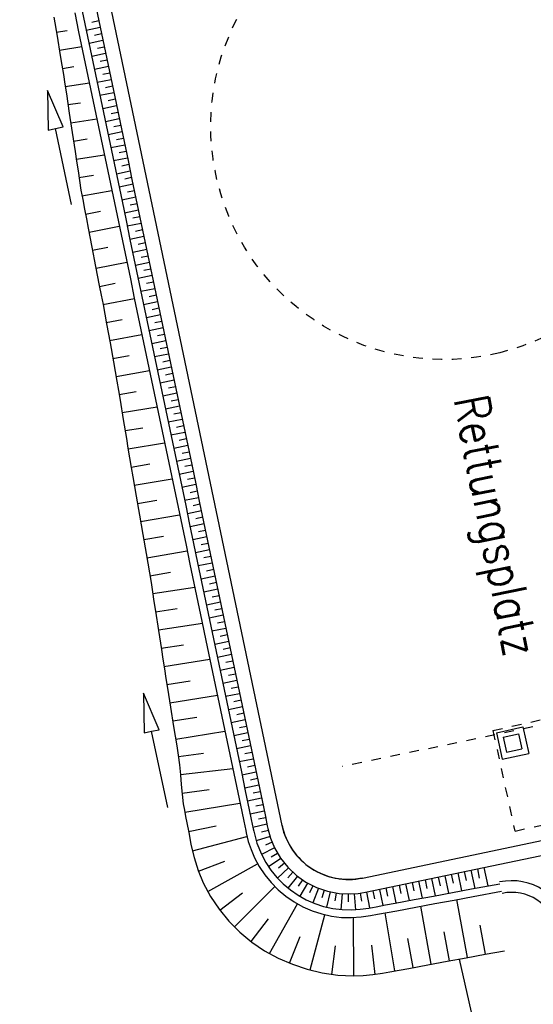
# Model space of a CAD drawing. Extents: x 446577 to 447216, y 443659 to 444842.
# Tile 129 of 177: x 446771 to 446797, y 444269 to 444319. Entities that reach past the tile are written whole.
import ezdxf

# ---------------------------------------------------------------- set-up
doc = ezdxf.new("R2010")
doc.units = 0
doc.header["$LTSCALE"] = 2
doc.header["$MEASUREMENT"] = 0
for name, pattern in [('ACAD_ISO03W100', [0.5, 0.25, -0.25]), ('AUSGEZOGEN', [0]), ('PUNKTX2', [0.5, 0.25, -0.25])]:
    doc.linetypes.add(name, pattern=pattern)
for name, color, linetype in [('DB-Beschriftung', 15, 'CONTINUOUS'), ('DB-Ingenieurbauwerke', 15, 'CONTINUOUS'), ('DB-Wegböschungen', 15, 'CONTINUOUS'), ('DB-Wege', 15, 'CONTINUOUS'), ('FBRTOP', 250, 'AUSGEZOGEN'), ('MULDE', 250, 'AUSGEZOGEN'), ('SCHLITZRINNE', 200, 'AUSGEZOGEN')]:
    doc.layers.add(name, color=color, linetype=linetype)
doc.styles.add('ROMANS', font='romans.shx', dxfattribs={"width": 0.8})

msp = doc.modelspace()

# ---------------------------------------------------------------- hatches: boundary and pattern name
at = {"layer": 'SCHLITZRINNE'}
h = msp.add_hatch(dxfattribs=at)
h.set_pattern_fill('_USER', color=256, scale=1.5, angle=45, style=0, pattern_type=0)
h.set_pattern_definition([(322.9886, (446836.6, 444435.4555), (0.9029613, 1.1977733), [])])
edge = h.paths.add_edge_path()
edge.add_arc((443111.832, 443902.605), 3762.708, 8.237949, 8.309741, ccw=False)
edge.add_arc((446520.767, 444396.145), 318.231, 7.99109, 8.23795, ccw=False)
edge.add_arc((253459.124, 417293.726), 195272.941, 7.98719511, 7.99108691, ccw=False)
edge.add_arc((449695.908, 444828.286), 2886.155, 187.987194, 188.019207)
edge.add_arc((478554.213, 448893.922), 32029.442, 188.0192069, 188.0307218)
edge.add_arc((640420.622, 471731.273), 195498.946, 188.0307211, 188.03538189)
edge.add_arc((455274.806, 445594.124), 8517.332, 188.0353819, 188.0971516)
edge.add_arc((489167.9, 450416.106), 42751.721, 188.0971513, 188.1247221)
edge.add_arc((449184.272, 444707.99), 2362.699, 188.124722, 188.49575)
edge.add_arc((449950.357, 444822.425), 3137.283, 188.49575, 188.817734)
edge.add_arc((447543.72, 444449.095), 701.862, 188.817734, 189.303528)
edge.add_arc((451782.27, 445143.452), 4996.911, 189.303528, 189.485594)
edge.add_arc((448740.59, 444635.235), 1913.065, 189.485594, 190.210777)
edge.add_arc((449004.187, 444682.715), 2180.905, 190.210777, 190.889971)
edge.add_arc((448612.493, 444607.358), 1782.027, 190.889971, 191.613703)
edge.add_arc((448466.452, 444577.343), 1632.933, 191.613703, 192.369753)
edge.add_arc((450054.509, 444925.622), 3258.733, 192.369753, 192.712319)
edge.add_arc((448394.443, 444551.135), 1556.951, 192.712319, 193.207918)
edge.add_arc((448423.514, 444557.958), 1586.813, 193.207918, 193.562183)
edge.add_arc((449785.723, 444886.559), 2988.095, 193.562183, 193.820345)
edge.add_arc((448360.45, 444535.942), 1520.33, 193.820345, 194.673969)
edge.add_arc((449045.992, 444715.457), 2228.985, 194.673969, 195.378954)
edge.add_arc((447260.209, 444224.277), 376.885, 195.37895, 195.98013)
edge.add_arc((496192.196, 458236.932), 51275.744, 195.9801271, 196.0316672)
edge.add_arc((447192.225, 444157.103), 293.013, 196.03167, 196.92811)
edge.add_arc((450021.91, 445018.344), 3250.86, 196.928113, 197.197245)
edge.add_arc((443111.832, 443902.605), 3762.208, 8.237949, 8.309741, ccw=False)
edge.add_arc((446520.767, 444396.145), 317.731, 7.99109, 8.23795, ccw=False)
edge.add_arc((253459.124, 417293.726), 195272.441, 7.98719511, 7.99108691, ccw=False)
edge.add_arc((449695.908, 444828.286), 2886.655, 187.987194, 188.005519)
edge.add_line((446834.541, 444446.336), (446835.036, 444446.408))
h = msp.add_hatch(dxfattribs=at)
h.set_pattern_fill('_USER', color=256, scale=1.5, angle=45, style=0, pattern_type=0)
h.set_pattern_definition([(331.9152, (446910.9975, 444074.8353), (0.706167, 1.3233776), [])])
edge = h.paths.add_edge_path()
edge.add_arc((443111.832, 443902.605), 3762.708, 8.237949, 8.309741, ccw=False)
edge.add_arc((446520.767, 444396.145), 318.231, 7.99109, 8.23795, ccw=False)
edge.add_arc((253459.124, 417293.726), 195272.941, 7.98719511, 7.99108691, ccw=False)
edge.add_arc((449695.908, 444828.286), 2886.155, 187.987194, 188.019207)
edge.add_arc((478554.213, 448893.922), 32029.442, 188.0192069, 188.0307218)
edge.add_arc((640420.622, 471731.273), 195498.946, 188.0307211, 188.03538189)
edge.add_arc((455274.806, 445594.124), 8517.332, 188.0353819, 188.0971516)
edge.add_arc((489167.9, 450416.106), 42751.721, 188.0971513, 188.1247221)
edge.add_arc((449184.272, 444707.99), 2362.699, 188.124722, 188.49575)
edge.add_arc((449950.357, 444822.425), 3137.283, 188.49575, 188.817734)
edge.add_arc((447543.72, 444449.095), 701.862, 188.817734, 189.303528)
edge.add_arc((451782.27, 445143.452), 4996.911, 189.303528, 189.485594)
edge.add_arc((448740.59, 444635.235), 1913.065, 189.485594, 190.210777)
edge.add_arc((449004.187, 444682.715), 2180.905, 190.210777, 190.889971)
edge.add_arc((448612.493, 444607.358), 1782.027, 190.889971, 191.613703)
edge.add_arc((448466.452, 444577.343), 1632.933, 191.613703, 192.369753)
edge.add_arc((450054.509, 444925.622), 3258.733, 192.369753, 192.712319)
edge.add_arc((448394.443, 444551.135), 1556.951, 192.712319, 193.207918)
edge.add_arc((448423.514, 444557.958), 1586.813, 193.207918, 193.562183)
edge.add_arc((449785.723, 444886.559), 2988.095, 193.562183, 193.820345)
edge.add_arc((448360.45, 444535.942), 1520.33, 193.820345, 194.673969)
edge.add_arc((449045.992, 444715.457), 2228.985, 194.673969, 195.378954)
edge.add_arc((447260.209, 444224.277), 376.885, 195.37895, 195.98013)
edge.add_arc((496192.196, 458236.932), 51275.744, 195.9801271, 196.0316672)
edge.add_arc((447192.225, 444157.103), 293.013, 196.03167, 196.92811)
edge.add_arc((450021.91, 445018.344), 3250.86, 196.928113, 197.197245)
edge.add_arc((447192.225, 444157.103), 293.513, 196.16651, 196.92811)
edge.add_arc((450021.91, 445018.344), 3251.36, 196.928113, 197.197245)

# ---------------------------------------------------------------- linework, layer by layer
at = {"layer": 'DB-Ingenieurbauwerke', "linetype": 'ACAD_ISO03W100'}
for p, q in [((446795.196, 444282.688), (446804.373, 444284.723)), ((446795.196, 444282.688), (446796.322, 444277.509)), ((446796.343, 444277.514), (446805.521, 444279.549))]:
    msp.add_line(p, q, dxfattribs=at)
at = {"layer": 'DB-Ingenieurbauwerke', "linetype": 'Continuous'}
for p, q in [((446795.374, 444282.574), (446796.741, 444282.877)), ((446796.741, 444282.877), (446797.038, 444281.509)), ((446795.374, 444282.574), (446795.672, 444281.206)), ((446795.731, 444282.346), (446796.512, 444282.519)), ((446795.731, 444282.346), (446795.901, 444281.564)), ((446796.512, 444282.519), (446796.682, 444281.737)), ((446795.901, 444281.564), (446796.682, 444281.737)), ((446795.672, 444281.206), (446797.038, 444281.509)), ((446793.462, 444270.923), (446799.475, 444244.558))]:
    msp.add_line(p, q, dxfattribs=at)
at = {"layer": 'DB-Wegböschungen', "linetype": 'Continuous'}
for p, q in [((446774.06, 444319.71), (446774.265, 444318.732)), ((446774.775, 444319.86), (446774.98, 444318.881)), ((446772.591, 444319.403), (446772.759, 444318.416)), ((446773.669, 444319.628), (446773.873, 444318.65)), ((446774.911, 444319.208), (446774.554, 444319.133)), ((446772.723, 444318.623), (446773.281, 444318.719)), ((446773.873, 444318.65), (446774.078, 444317.671)), ((446774.265, 444318.732), (446774.47, 444317.753)), ((446774.982, 444318.872), (446774.267, 444318.722)), ((446774.98, 444318.881), (446775.185, 444317.902)), ((446772.759, 444318.416), (446772.927, 444317.43)), ((446775.123, 444318.199), (446774.407, 444318.05)), ((446775.052, 444318.536), (446774.695, 444318.461)), ((446772.882, 444317.693), (446774.033, 444317.886)), ((446774.078, 444317.671), (446774.283, 444316.692)), ((446774.47, 444317.753), (446774.674, 444316.774)), ((446775.193, 444317.863), (446774.835, 444317.788)), ((446775.185, 444317.902), (446775.39, 444316.924)), ((446772.927, 444317.43), (446773.01, 444316.936)), ((446775.263, 444317.527), (446774.548, 444317.377)), ((446775.334, 444317.191), (446774.976, 444317.116)), ((446773.01, 444316.936), (446773.089, 444316.442)), ((446773.037, 444316.765), (446773.633, 444316.859)), ((446774.283, 444316.692), (446774.487, 444315.713)), ((446774.674, 444316.774), (446774.879, 444315.795)), ((446775.404, 444316.855), (446774.689, 444316.705)), ((446775.39, 444316.924), (446775.595, 444315.945)), ((446773.089, 444316.442), (446773.165, 444315.947)), ((446775.545, 444316.182), (446774.829, 444316.033)), ((446775.474, 444316.518), (446775.117, 444316.444)), ((446773.079, 444313.752), (446772.275, 444315.626)), ((446772.275, 444315.626), (446772.296, 444313.587)), ((446773.165, 444315.947), (446773.239, 444315.452)), ((446773.182, 444315.833), (446774.423, 444316.022)), ((446774.487, 444315.713), (446774.692, 444314.734)), ((446774.879, 444315.795), (446775.084, 444314.816)), ((446775.615, 444315.846), (446775.257, 444315.771)), ((446775.595, 444315.945), (446775.799, 444314.966)), ((446773.239, 444315.452), (446773.389, 444314.462)), ((446775.686, 444315.51), (446774.97, 444315.36)), ((446775.756, 444315.174), (446775.398, 444315.099)), ((446773.323, 444314.897), (446773.97, 444314.996)), ((446774.692, 444314.734), (446774.897, 444313.755)), ((446775.084, 444314.816), (446775.288, 444313.837)), ((446775.826, 444314.838), (446775.11, 444314.688)), ((446775.799, 444314.966), (446776.004, 444313.987)), ((446773.389, 444314.462), (446773.539, 444313.471)), ((446773.466, 444313.959), (446774.81, 444314.17)), ((446775.967, 444314.165), (446775.251, 444314.015)), ((446775.897, 444314.501), (446775.539, 444314.426)), ((446772.296, 444313.587), (446772.688, 444313.669)), ((446772.688, 444313.669), (446773.079, 444313.752)), ((446773.513, 444309.755), (446772.688, 444313.669)), ((446774.897, 444313.755), (446775.101, 444312.777)), ((446775.288, 444313.837), (446775.493, 444312.859)), ((446776.037, 444313.829), (446775.679, 444313.754)), ((446776.004, 444313.987), (446776.209, 444313.009)), ((446773.539, 444313.471), (446773.689, 444312.481)), ((446773.607, 444313.023), (446774.306, 444313.133)), ((446776.108, 444313.493), (446775.392, 444313.343)), ((446776.178, 444313.157), (446775.82, 444313.082)), ((446775.101, 444312.777), (446775.306, 444311.798)), ((446775.493, 444312.859), (446775.698, 444311.88)), ((446776.249, 444312.82), (446775.532, 444312.671)), ((446776.209, 444313.009), (446776.414, 444312.03)), ((446773.689, 444312.481), (446773.765, 444311.986)), ((446773.749, 444312.09), (446775.199, 444312.312)), ((446776.389, 444312.148), (446775.673, 444311.998)), ((446776.319, 444312.484), (446775.961, 444312.409)), ((446773.765, 444311.986), (446773.84, 444311.491)), ((446775.306, 444311.798), (446775.511, 444310.819)), ((446775.698, 444311.88), (446775.902, 444310.901)), ((446776.46, 444311.812), (446776.101, 444311.737)), ((446776.414, 444312.03), (446776.619, 444311.051)), ((446773.84, 444311.491), (446773.912, 444310.995)), ((446773.889, 444311.148), (446774.64, 444311.269)), ((446776.53, 444311.476), (446775.813, 444311.326)), ((446776.6, 444311.14), (446776.242, 444311.065)), ((446776.619, 444311.051), (446776.824, 444310.072)), ((446773.912, 444310.995), (446773.99, 444310.501)), ((446775.511, 444310.819), (446775.715, 444309.84)), ((446775.902, 444310.901), (446776.107, 444309.922)), ((446776.671, 444310.803), (446775.954, 444310.653)), ((446773.99, 444310.501), (446774.08, 444310.009)), ((446774.043, 444310.205), (446775.583, 444310.473)), ((446776.811, 444310.131), (446776.095, 444309.981)), ((446776.741, 444310.467), (446776.383, 444310.392)), ((446776.824, 444310.072), (446777.029, 444309.093)), ((446774.08, 444310.009), (446774.177, 444309.518)), ((446774.177, 444309.518), (446774.273, 444309.027)), ((446775.715, 444309.84), (446775.92, 444308.861)), ((446776.107, 444309.922), (446776.312, 444308.943)), ((446776.882, 444309.795), (446776.523, 444309.72)), ((446774.227, 444309.264), (446775.001, 444309.412)), ((446774.273, 444309.027), (446774.367, 444308.536)), ((446776.952, 444309.459), (446776.235, 444309.308)), ((446777.023, 444309.122), (446776.664, 444309.047)), ((446777.029, 444309.093), (446777.234, 444308.115)), ((446774.367, 444308.536), (446774.557, 444307.554)), ((446774.407, 444308.332), (446775.967, 444308.636)), ((446775.92, 444308.861), (446776.125, 444307.882)), ((446776.312, 444308.943), (446776.516, 444307.964)), ((446777.093, 444308.786), (446776.376, 444308.636)), ((446777.234, 444308.114), (446776.516, 444307.964)), ((446777.163, 444308.45), (446776.805, 444308.375)), ((446777.234, 444308.115), (446777.438, 444307.136)), ((446774.557, 444307.554), (446774.747, 444306.572)), ((446774.587, 444307.403), (446775.374, 444307.556)), ((446776.125, 444307.882), (446776.329, 444306.904)), ((446776.516, 444307.964), (446776.721, 444306.986)), ((446777.304, 444307.778), (446776.945, 444307.703)), ((446777.374, 444307.441), (446776.657, 444307.291)), ((446776.721, 444306.986), (446776.926, 444306.007)), ((446777.445, 444307.105), (446777.086, 444307.03)), ((446777.438, 444307.136), (446777.643, 444306.157)), ((446774.747, 444306.572), (446774.937, 444305.591)), ((446774.766, 444306.473), (446776.355, 444306.784)), ((446776.329, 444306.904), (446776.534, 444305.925)), ((446777.515, 444306.769), (446776.798, 444306.619)), ((446776.926, 444306.007), (446777.13, 444305.028)), ((446777.656, 444306.097), (446776.938, 444305.946)), ((446777.586, 444306.433), (446777.227, 444306.358)), ((446777.643, 444306.157), (446777.848, 444305.178)), ((446774.937, 444305.591), (446775.033, 444305.1)), ((446774.946, 444305.544), (446775.747, 444305.701)), ((446776.534, 444305.925), (446776.739, 444304.946)), ((446777.726, 444305.761), (446777.367, 444305.685)), ((446775.033, 444305.1), (446775.127, 444304.609)), ((446777.797, 444305.424), (446777.079, 444305.274)), ((446777.13, 444305.028), (446777.335, 444304.049)), ((446777.867, 444305.088), (446777.508, 444305.013)), ((446777.848, 444305.178), (446778.053, 444304.199)), ((446775.125, 444304.618), (446776.743, 444304.928)), ((446775.127, 444304.609), (446775.218, 444304.117)), ((446776.739, 444304.946), (446776.943, 444303.967)), ((446777.937, 444304.752), (446777.219, 444304.602)), ((446775.218, 444304.117), (446775.308, 444303.625)), ((446776.943, 444303.967), (446777.148, 444302.988)), ((446777.335, 444304.049), (446777.54, 444303.07)), ((446778.078, 444304.08), (446777.36, 444303.929)), ((446778.008, 444304.416), (446777.649, 444304.341)), ((446778.053, 444304.199), (446778.258, 444303.221)), ((446775.296, 444303.691), (446776.117, 444303.844)), ((446775.308, 444303.625), (446775.487, 444302.641)), ((446778.149, 444303.743), (446777.789, 444303.668)), ((446775.465, 444302.763), (446777.131, 444303.068)), ((446777.148, 444302.988), (446777.353, 444302.009)), ((446778.219, 444303.407), (446777.501, 444303.257)), ((446777.54, 444303.07), (446777.744, 444302.091)), ((446778.289, 444303.071), (446777.93, 444302.996)), ((446778.258, 444303.221), (446778.463, 444302.242)), ((446775.487, 444302.641), (446775.667, 444301.657)), ((446778.36, 444302.735), (446777.641, 444302.584)), ((446775.635, 444301.832), (446776.48, 444301.987)), ((446777.353, 444302.009), (446777.557, 444301.031)), ((446777.744, 444302.091), (446777.949, 444301.113)), ((446778.5, 444302.062), (446777.782, 444301.912)), ((446778.43, 444302.399), (446778.071, 444302.323)), ((446778.463, 444302.242), (446778.668, 444301.263)), ((446775.667, 444301.657), (446775.757, 444301.165)), ((446778.571, 444301.726), (446778.211, 444301.651)), ((446775.757, 444301.165), (446775.845, 444300.672)), ((446775.803, 444300.908), (446777.52, 444301.208)), ((446777.557, 444301.031), (446777.762, 444300.052)), ((446778.641, 444301.39), (446777.922, 444301.24)), ((446777.949, 444301.113), (446778.154, 444300.134)), ((446778.711, 444301.054), (446778.352, 444300.979)), ((446778.668, 444301.263), (446778.873, 444300.284)), ((446775.845, 444300.672), (446775.927, 444300.179)), ((446778.782, 444300.718), (446778.063, 444300.567)), ((446775.927, 444300.179), (446776.007, 444299.684)), ((446775.959, 444299.981), (446776.837, 444300.128)), ((446777.762, 444300.052), (446777.967, 444299.073)), ((446778.154, 444300.134), (446778.358, 444299.155)), ((446778.923, 444300.045), (446778.204, 444299.895)), ((446778.852, 444300.382), (446778.493, 444300.306)), ((446778.873, 444300.284), (446779.077, 444299.305)), ((446776.007, 444299.684), (446776.169, 444298.697)), ((446778.993, 444299.709), (446778.633, 444299.634)), ((446776.11, 444299.054), (446777.911, 444299.341)), ((446777.967, 444299.073), (446778.171, 444298.094)), ((446779.063, 444299.373), (446778.344, 444299.222)), ((446778.358, 444299.155), (446778.563, 444298.176)), ((446779.134, 444299.037), (446778.774, 444298.962)), ((446779.077, 444299.305), (446779.282, 444298.327)), ((446776.169, 444298.697), (446776.331, 444297.709)), ((446779.204, 444298.701), (446778.485, 444298.55)), ((446779.274, 444298.364), (446778.915, 444298.289)), ((446776.264, 444298.12), (446777.184, 444298.267)), ((446778.171, 444298.094), (446778.376, 444297.115)), ((446778.563, 444298.176), (446778.768, 444297.197)), ((446779.345, 444298.028), (446778.625, 444297.878)), ((446779.282, 444298.327), (446779.487, 444297.348)), ((446776.331, 444297.709), (446776.411, 444297.215)), ((446776.416, 444297.182), (446778.298, 444297.489)), ((446779.486, 444297.356), (446778.766, 444297.205)), ((446779.415, 444297.692), (446779.055, 444297.617)), ((446779.487, 444297.348), (446779.692, 444296.369)), ((446776.411, 444297.215), (446776.493, 444296.721)), ((446778.376, 444297.115), (446778.581, 444296.137)), ((446778.768, 444297.197), (446778.972, 444296.218)), ((446779.556, 444297.02), (446779.196, 444296.944)), ((446776.493, 444296.721), (446776.578, 444296.228)), ((446776.575, 444296.246), (446777.533, 444296.406)), ((446779.626, 444296.683), (446778.907, 444296.533)), ((446779.697, 444296.347), (446779.337, 444296.272)), ((446779.692, 444296.369), (446779.897, 444295.39)), ((446776.578, 444296.228), (446776.664, 444295.735)), ((446778.581, 444296.137), (446778.785, 444295.158)), ((446778.972, 444296.218), (446779.177, 444295.24)), ((446779.767, 444296.011), (446779.047, 444295.86)), ((446776.664, 444295.735), (446776.836, 444294.75)), ((446776.738, 444295.31), (446778.684, 444295.642)), ((446779.908, 444295.339), (446779.188, 444295.188)), ((446779.837, 444295.675), (446779.477, 444295.6)), ((446779.897, 444295.39), (446780.102, 444294.412)), ((446778.785, 444295.158), (446778.99, 444294.179)), ((446779.177, 444295.24), (446779.382, 444294.261)), ((446779.978, 444295.003), (446779.618, 444294.927)), ((446776.836, 444294.75), (446777.007, 444293.764)), ((446776.9, 444294.378), (446777.889, 444294.547)), ((446780.049, 444294.666), (446779.328, 444294.516)), ((446780.119, 444294.33), (446779.759, 444294.255)), ((446780.102, 444294.412), (446780.307, 444293.433)), ((446778.99, 444294.179), (446779.195, 444293.2)), ((446779.382, 444294.261), (446779.586, 444293.282)), ((446780.189, 444293.994), (446779.469, 444293.843)), ((446777.007, 444293.764), (446777.179, 444292.778)), ((446777.063, 444293.446), (446779.072, 444293.788)), ((446780.33, 444293.322), (446779.61, 444293.171)), ((446780.26, 444293.658), (446779.899, 444293.582)), ((446780.307, 444293.433), (446780.512, 444292.454)), ((446779.195, 444293.2), (446779.4, 444292.221)), ((446779.586, 444293.282), (446779.791, 444292.303)), ((446780.4, 444292.985), (446780.04, 444292.91)), ((446777.179, 444292.778), (446777.35, 444291.792)), ((446777.225, 444292.51), (446778.245, 444292.687)), ((446780.471, 444292.649), (446779.75, 444292.498)), ((446779.791, 444292.303), (446779.996, 444291.324)), ((446780.541, 444292.313), (446780.181, 444292.238)), ((446780.512, 444292.454), (446780.717, 444291.475)), ((446777.35, 444291.792), (446777.437, 444291.3)), ((446777.388, 444291.581), (446779.459, 444291.935)), ((446779.4, 444292.221), (446779.604, 444291.242)), ((446780.611, 444291.977), (446779.891, 444291.826)), ((446777.437, 444291.3), (446777.521, 444290.806)), ((446779.996, 444291.324), (446780.2, 444290.345)), ((446780.752, 444291.305), (446780.031, 444291.154)), ((446780.682, 444291.641), (446780.321, 444291.565)), ((446780.717, 444291.475), (446780.921, 444290.496)), ((446777.521, 444290.806), (446777.599, 444290.312)), ((446777.545, 444290.655), (446778.6, 444290.828)), ((446779.604, 444291.242), (446779.809, 444290.264)), ((446780.823, 444290.968), (446780.462, 444290.893)), ((446777.599, 444290.312), (446777.674, 444289.817)), ((446779.809, 444290.264), (446780.014, 444289.285)), ((446780.893, 444290.632), (446780.172, 444290.481)), ((446780.2, 444290.345), (446780.405, 444289.367)), ((446780.963, 444290.296), (446780.603, 444290.22)), ((446780.921, 444290.496), (446781.126, 444289.518)), ((446777.674, 444289.817), (446777.75, 444289.322)), ((446777.687, 444289.73), (446779.851, 444290.062)), ((446781.034, 444289.96), (446780.313, 444289.809)), ((446777.75, 444289.322), (446777.826, 444288.827)), ((446780.014, 444289.285), (446780.218, 444288.306)), ((446780.405, 444289.367), (446780.61, 444288.388)), ((446781.174, 444289.287), (446780.453, 444289.136)), ((446781.104, 444289.624), (446780.743, 444289.548)), ((446781.126, 444289.518), (446781.331, 444288.539)), ((446777.826, 444288.827), (446777.979, 444287.837)), ((446777.831, 444288.799), (446778.938, 444288.965)), ((446781.245, 444288.951), (446780.884, 444288.876)), ((446780.218, 444288.306), (446780.423, 444287.327)), ((446781.315, 444288.615), (446780.594, 444288.464)), ((446780.61, 444288.388), (446780.814, 444287.409)), ((446781.386, 444288.279), (446781.025, 444288.203)), ((446781.331, 444288.539), (446781.536, 444287.56)), ((446777.975, 444287.863), (446780.24, 444288.203)), ((446777.979, 444287.837), (446778.131, 444286.847)), ((446781.456, 444287.943), (446780.734, 444287.792)), ((446780.423, 444287.327), (446780.628, 444286.348)), ((446780.814, 444287.409), (446781.019, 444286.43)), ((446781.597, 444287.27), (446780.875, 444287.119)), ((446781.526, 444287.606), (446781.165, 444287.531)), ((446781.536, 444287.56), (446781.741, 444286.581)), ((446778.119, 444286.924), (446779.276, 444287.101)), ((446778.131, 444286.847), (446778.207, 444286.352)), ((446781.667, 444286.934), (446781.306, 444286.859)), ((446778.207, 444286.352), (446778.284, 444285.858)), ((446778.264, 444285.985), (446780.626, 444286.355)), ((446780.628, 444286.348), (446780.832, 444285.369)), ((446781.737, 444286.598), (446781.016, 444286.447)), ((446781.019, 444286.43), (446781.224, 444285.451)), ((446781.808, 444286.262), (446781.447, 444286.186)), ((446781.741, 444286.581), (446781.946, 444285.602)), ((446778.284, 444285.858), (446778.362, 444285.363)), ((446781.878, 444285.926), (446781.156, 444285.774)), ((446778.362, 444285.363), (446778.442, 444284.869)), ((446778.414, 444285.047), (446779.616, 444285.239)), ((446780.832, 444285.369), (446781.037, 444284.391)), ((446781.224, 444285.451), (446781.428, 444284.472)), ((446782.019, 444285.253), (446781.297, 444285.102)), ((446781.949, 444285.589), (446781.587, 444285.514)), ((446781.946, 444285.602), (446782.151, 444284.624)), ((446778.442, 444284.869), (446778.603, 444283.881)), ((446782.089, 444284.917), (446781.728, 444284.841)), ((446778.023, 444282.729), (446777.219, 444284.603)), ((446777.219, 444284.603), (446777.24, 444282.564)), ((446778.565, 444284.113), (446781.013, 444284.504)), ((446781.037, 444284.391), (446781.242, 444283.412)), ((446781.428, 444284.472), (446781.633, 444283.494)), ((446782.16, 444284.581), (446781.437, 444284.43)), ((446782.23, 444284.245), (446781.869, 444284.169)), ((446782.151, 444284.624), (446782.356, 444283.645)), ((446778.603, 444283.881), (446778.763, 444282.893)), ((446782.3, 444283.908), (446781.578, 444283.757)), ((446778.717, 444283.179), (446779.962, 444283.378)), ((446781.242, 444283.412), (446781.446, 444282.433)), ((446781.633, 444283.494), (446781.838, 444282.515)), ((446782.441, 444283.236), (446781.719, 444283.085)), ((446782.371, 444283.572), (446782.01, 444283.497)), ((446782.356, 444283.645), (446782.56, 444282.666)), ((446777.631, 444282.646), (446778.023, 444282.729)), ((446778.763, 444282.893), (446778.923, 444281.905)), ((446782.512, 444282.9), (446782.15, 444282.824)), ((446782.56, 444282.666), (446782.765, 444281.687)), ((446777.24, 444282.564), (446777.631, 444282.646)), ((446778.456, 444278.732), (446777.631, 444282.646)), ((446778.867, 444282.248), (446781.402, 444282.645)), ((446781.446, 444282.433), (446781.651, 444281.454)), ((446781.838, 444282.515), (446782.042, 444281.536)), ((446782.582, 444282.564), (446781.859, 444282.412)), ((446782.652, 444282.227), (446782.291, 444282.152)), ((446778.923, 444281.905), (446779.002, 444281.41)), ((446782.723, 444281.891), (446782, 444281.74)), ((446782.765, 444281.687), (446782.97, 444280.709)), ((446779.002, 444281.41), (446779.07, 444280.914)), ((446779.012, 444281.344), (446780.307, 444281.516)), ((446781.651, 444281.454), (446781.856, 444280.475)), ((446782.042, 444281.536), (446782.247, 444280.557)), ((446782.863, 444281.219), (446782.14, 444281.068)), ((446782.793, 444281.555), (446782.432, 444281.479)), ((446779.07, 444280.914), (446779.118, 444280.413)), ((446779.116, 444280.43), (446781.802, 444280.731)), ((446782.934, 444280.883), (446782.572, 444280.807)), ((446782.97, 444280.709), (446783.175, 444279.73)), ((446779.118, 444280.413), (446779.156, 444279.91)), ((446781.856, 444280.475), (446782.06, 444279.496)), ((446782.247, 444280.557), (446782.452, 444279.578)), ((446783.004, 444280.547), (446782.281, 444280.395)), ((446783.075, 444280.21), (446782.713, 444280.135)), ((446779.156, 444279.91), (446779.199, 444279.409)), ((446779.194, 444279.465), (446780.593, 444279.643)), ((446783.145, 444279.874), (446782.422, 444279.723)), ((446783.175, 444279.73), (446783.38, 444278.751)), ((446779.199, 444279.409), (446779.261, 444278.91)), ((446782.06, 444279.496), (446782.265, 444278.518)), ((446782.452, 444279.578), (446782.656, 444278.599)), ((446783.285, 444279.202), (446782.562, 444279.05)), ((446783.215, 444279.538), (446782.853, 444279.462)), ((446779.261, 444278.91), (446779.317, 444278.582)), ((446779.335, 444278.486), (446782.176, 444278.944)), ((446782.656, 444278.599), (446782.759, 444278.11)), ((446783.356, 444278.866), (446782.994, 444278.79)), ((446783.38, 444278.751), (446783.483, 444278.262)), ((446788.641, 444274.36), (446810.395, 444278.914)), ((446779.317, 444278.582), (446779.38, 444278.255)), ((446779.38, 444278.255), (446779.446, 444277.928)), ((446782.265, 444278.518), (446782.368, 444278.028)), ((446783.427, 444278.529), (446782.703, 444278.378)), ((446782.759, 444278.11), (446782.861, 444277.621)), ((446783.497, 444278.193), (446783.135, 444278.118)), ((446783.483, 444278.262), (446783.585, 444277.772)), ((446779.446, 444277.928), (446779.54, 444277.436)), ((446779.529, 444277.496), (446780.943, 444277.787)), ((446782.368, 444278.028), (446782.47, 444277.539)), ((446783.566, 444277.861), (446782.844, 444277.702)), ((446782.861, 444277.621), (446782.887, 444277.498)), ((446783.585, 444277.772), (446783.61, 444277.65)), ((446783.61, 444277.65), (446783.753, 444277.139)), ((446779.54, 444277.436), (446779.631, 444276.945)), ((446779.726, 444276.487), (446782.537, 444277.233)), ((446782.47, 444277.539), (446782.495, 444277.416)), ((446782.495, 444277.416), (446782.604, 444276.981)), ((446782.887, 444277.498), (446783.049, 444276.896)), ((446783.723, 444277.23), (446783.016, 444277.001)), ((446783.637, 444277.538), (446783.278, 444277.446)), ((446783.753, 444277.139), (446783.955, 444276.648)), ((446779.631, 444276.945), (446779.654, 444276.822)), ((446779.654, 444276.822), (446779.811, 444276.148)), ((446782.604, 444276.981), (446782.745, 444276.554)), ((446783.049, 444276.896), (446783.279, 444276.316)), ((446783.957, 444276.644), (446783.281, 444276.31)), ((446783.829, 444276.934), (446783.483, 444276.792)), ((446783.955, 444276.648), (446784.26, 444276.124)), ((446779.811, 444276.148), (446780.02, 444275.487)), ((446782.745, 444276.554), (446782.92, 444276.14)), ((446782.92, 444276.14), (446783.163, 444275.686)), ((446783.279, 444276.316), (446783.503, 444275.895)), ((446784.278, 444276.099), (446783.648, 444275.67)), ((446784.108, 444276.364), (446783.78, 444276.174)), ((446784.26, 444276.124), (446784.637, 444275.648)), ((446780.037, 444275.445), (446781.405, 444275.961)), ((446780.515, 444274.398), (446783.087, 444275.818)), ((446783.163, 444275.686), (446783.449, 444275.257)), ((446783.503, 444275.895), (446783.768, 444275.498)), ((446784.672, 444275.612), (446784.109, 444275.087)), ((446784.465, 444275.85), (446784.167, 444275.609)), ((446784.637, 444275.648), (446785.078, 444275.232)), ((446794.398, 444275.565), (446794.497, 444275.095)), ((446794.734, 444275.636), (446794.934, 444274.687)), ((446780.02, 444275.487), (446780.286, 444274.847)), ((446783.449, 444275.257), (446783.775, 444274.858)), ((446783.768, 444275.498), (446784.07, 444275.128)), ((446784.07, 444275.128), (446784.407, 444274.788)), ((446784.895, 444275.392), (446784.633, 444275.106)), ((446785.137, 444275.186), (446784.648, 444274.58)), ((446785.078, 444275.232), (446785.574, 444274.882)), ((446792.044, 444275.073), (446792.232, 444274.185)), ((446792.381, 444275.143), (446792.475, 444274.696)), ((446792.717, 444275.213), (446792.907, 444274.311)), ((446793.053, 444275.284), (446793.149, 444274.829)), ((446793.389, 444275.354), (446793.583, 444274.436)), ((446793.725, 444275.425), (446793.823, 444274.962)), ((446794.061, 444275.495), (446794.259, 444274.561)), ((446780.286, 444274.847), (446780.66, 444274.147)), ((446781.893, 444272.577), (446783.97, 444274.654)), ((446783.775, 444274.858), (446784.139, 444274.491)), ((446784.407, 444274.788), (446784.774, 444274.48)), ((446785.388, 444275.001), (446785.168, 444274.678)), ((446785.655, 444274.835), (446785.259, 444274.156)), ((446785.574, 444274.882), (446786.114, 444274.606)), ((446785.931, 444274.689), (446785.76, 444274.333)), ((446786.217, 444274.566), (446785.93, 444273.824)), ((446786.114, 444274.606), (446786.688, 444274.41)), ((446789.691, 444274.581), (446789.779, 444274.164)), ((446790.027, 444274.65), (446790.205, 444273.809)), ((446790.363, 444274.721), (446790.453, 444274.296)), ((446790.7, 444274.791), (446790.881, 444273.935)), ((446791.036, 444274.862), (446791.127, 444274.43)), ((446791.372, 444274.932), (446791.556, 444274.06)), ((446791.708, 444275.002), (446791.801, 444274.563)), ((446794.099, 444274.532), (446795.559, 444274.803)), ((446780.66, 444274.147), (446781.104, 444273.487)), ((446781.139, 444273.442), (446782.313, 444274.325)), ((446784.139, 444274.491), (446784.535, 444274.159)), ((446784.535, 444274.159), (446784.961, 444273.867)), ((446784.774, 444274.48), (446785.168, 444274.209)), ((446785.168, 444274.209), (446785.588, 444273.977)), ((446786.513, 444274.461), (446786.396, 444274.079)), ((446786.817, 444274.379), (446786.636, 444273.597)), ((446786.688, 444274.41), (446787.285, 444274.297)), ((446787.126, 444274.319), (446787.063, 444273.921)), ((446787.285, 444274.297), (446787.891, 444274.272)), ((446787.432, 444274.283), (446787.373, 444273.474)), ((446787.74, 444274.27), (446787.745, 444273.862)), ((446787.891, 444274.272), (446788.267, 444274.302)), ((446788.053, 444274.281), (446788.123, 444273.465)), ((446788.267, 444274.302), (446788.641, 444274.36)), ((446788.369, 444274.315), (446788.429, 444273.909)), ((446788.641, 444274.36), (446788.641, 444274.36)), ((446788.692, 444274.37), (446788.845, 444273.557)), ((446789.02, 444274.44), (446789.105, 444274.03)), ((446789.355, 444274.511), (446789.529, 444273.685)), ((446791.148, 444273.984), (446792.132, 444274.167)), ((446792.132, 444274.167), (446793.115, 444274.349)), ((446793.115, 444274.349), (446794.099, 444274.532)), ((446793.197, 444273.958), (446794.181, 444274.14)), ((446794.181, 444274.14), (446795.645, 444274.412)), ((446783.702, 444271.201), (446785.142, 444273.76)), ((446784.961, 444273.867), (446785.414, 444273.616)), ((446785.414, 444273.616), (446785.89, 444273.41)), ((446785.588, 444273.977), (446786.028, 444273.785)), ((446786.028, 444273.785), (446786.484, 444273.635)), ((446786.484, 444273.635), (446786.955, 444273.529)), ((446788.364, 444273.486), (446788.81, 444273.551)), ((446788.81, 444273.551), (446789.181, 444273.619)), ((446789.181, 444273.619), (446789.673, 444273.711)), ((446789.673, 444273.711), (446790.165, 444273.802)), ((446790.165, 444273.802), (446791.148, 444273.984)), ((446790.247, 444273.41), (446791.23, 444273.593)), ((446791.23, 444273.593), (446792.214, 444273.775)), ((446792.026, 444270.658), (446791.485, 444273.64)), ((446792.214, 444273.775), (446793.197, 444273.958)), ((446793.887, 444271.001), (446793.346, 444273.985)), ((446781.104, 444273.487), (446781.61, 444272.873)), ((446785.788, 444270.361), (446786.547, 444273.206)), ((446785.89, 444273.41), (446786.383, 444273.249)), ((446786.383, 444273.249), (446786.89, 444273.134)), ((446786.89, 444273.134), (446787.406, 444273.069)), ((446786.955, 444273.529), (446787.433, 444273.468)), ((446787.406, 444273.069), (446787.925, 444273.055)), ((446787.433, 444273.468), (446787.914, 444273.455)), ((446787.914, 444273.455), (446788.364, 444273.486)), ((446787.925, 444273.055), (446788.41, 444273.089)), ((446788.038, 444270.052), (446788.015, 444273.059)), ((446788.41, 444273.089), (446788.892, 444273.159)), ((446788.892, 444273.159), (446789.263, 444273.228)), ((446789.263, 444273.228), (446789.755, 444273.32)), ((446790.145, 444270.312), (446789.643, 444273.299)), ((446789.755, 444273.32), (446790.247, 444273.41)), ((446781.61, 444272.873), (446782.172, 444272.308)), ((446782.753, 444271.824), (446783.639, 444272.996)), ((446794.818, 444271.172), (446794.547, 444272.665)), ((446782.172, 444272.308), (446782.785, 444271.799)), ((446784.725, 444270.715), (446785.273, 444272.076)), ((446792.957, 444270.83), (446792.686, 444272.321)), ((446782.785, 444271.799), (446783.443, 444271.352)), ((446786.899, 444270.131), (446787.09, 444271.606)), ((446789.132, 444270.136), (446788.963, 444271.639)), ((446791.095, 444270.487), (446790.825, 444271.977)), ((446783.443, 444271.352), (446784.142, 444270.971)), ((446793.819, 444270.988), (446794.802, 444271.17)), ((446794.802, 444271.17), (446795.786, 444271.351)), ((446784.142, 444270.971), (446784.875, 444270.656)), ((446784.875, 444270.656), (446785.634, 444270.404)), ((446790.867, 444270.445), (446791.851, 444270.626)), ((446791.851, 444270.626), (446792.835, 444270.807)), ((446792.835, 444270.807), (446793.819, 444270.988)), ((446785.634, 444270.404), (446786.416, 444270.213)), ((446786.416, 444270.213), (446787.21, 444270.092)), ((446787.21, 444270.092), (446788.01, 444270.052)), ((446788.01, 444270.052), (446788.513, 444270.071)), ((446788.513, 444270.071), (446789.014, 444270.12)), ((446789.014, 444270.12), (446789.513, 444270.195)), ((446789.513, 444270.195), (446789.884, 444270.264)), ((446789.884, 444270.264), (446790.375, 444270.355)), ((446790.375, 444270.355), (446790.867, 444270.445))]:
    msp.add_line(p, q, dxfattribs=at)
for major_axis, start_param, end_param in [((-0.721, 2.912), 4.685089, 6.246383), ((-1.697, 1.697), 4.142381, 5.703675)]:
    msp.add_ellipse((446796.156, 444271.954), major_axis=major_axis, ratio=1, start_param=start_param, end_param=end_param, dxfattribs=at)
at = {"layer": 'DB-Wege', "linetype": 'Continuous'}
for p, q in [((446784.345, 444277.803), (446774.305, 444325.766)), ((446788.487, 444275.094), (446810.241, 444279.648))]:
    msp.add_line(p, q, dxfattribs=at)
at = {"layer": 'DB-Wege', "linetype": 'PUNKTX2'}
msp.add_line((446809.006, 444285.329), (446787.45, 444280.827), dxfattribs=at)
at = {"layer": 'DB-Wege', "linetype": 'ACAD_ISO03W100'}
msp.add_ellipse((446792.674, 444313.78), major_axis=(-2.882, 11.649), ratio=1, start_param=3.14165, end_param=9.424835, dxfattribs=at)
at = {"layer": 'DB-Wege', "linetype": 'Continuous'}
for centre, major_axis, start_param, end_param in [((446787.755, 444278.53), (-0.842, 3.397), 1.537903, 3.104656), ((446787.77, 444278.52), (-0.84, 3.398), 1.534854, 3.105651)]:
    msp.add_ellipse(centre, major_axis=major_axis, ratio=1, start_param=start_param, end_param=end_param, dxfattribs=at)
at = {"layer": 'FBRTOP', "color": 0, "const_width": 0.5}
msp.add_lwpolyline([(446833.755, 444484.975, -0.000083), (446837.963, 444455.179, -0.000176), (446839.935, 444441.166, -0.000011), (446846.01, 444397.876, 0.000067), (446846.968, 444391.053, 0.001727), (446849.892, 444370.762, 0.00123), (446854.165, 444342.303, 0.004209), (446857.404, 444322.222, 0.002979), (446862.388, 444293.915, 0.003153), (446866.566, 444271.777, 0.002691), (446871.765, 444245.898, 0.003085)], format="xyb", dxfattribs=at)
at = {"layer": 'MULDE'}
msp.add_lwpolyline([(446846.122, 444528.372, -0.003275), (446849.776, 444503.541, -0.000858), (446851.281, 444492.919, -0.000016), (446856.912, 444452.68, 0.000072), (446858.152, 444443.823, 0.000546), (446864.602, 444398.178, 0.00545), (446865.299, 444393.636, 0.003136), (446867.372, 444381.527, -0.001035), (446873.816, 444344.812, -0.000041), (446876.48, 444329.437, 0.000112), (446877.455, 444323.814, 0.000693), (446877.962, 444320.923, 0.000079), (446882.464, 444295.439, 0.001596), (446888.309, 444262.995, 0.003343)], format="xyb", dxfattribs=at)

# ---------------------------------------------------------------- texts
at = {"layer": 'DB-Beschriftung', "linetype": 'Continuous', "style": 'ROMANS', "oblique": 0, "width": 0.8334}
msp.add_text('Rettungsplatz', height=1.8, rotation=281.1836, dxfattribs=at).set_placement((446793.164, 444299.749))

doc.saveas('drawing.dxf')
